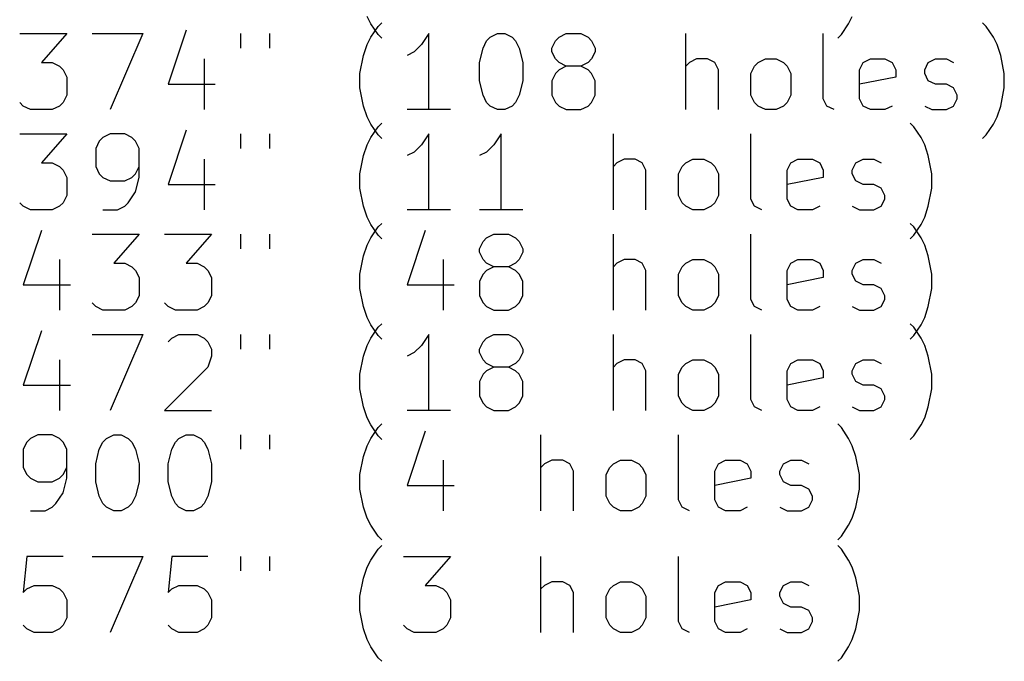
# Model space of a CAD drawing. Extents: x -2 to 158, y -158 to -1.
# Tile 5 of 8: x 26 to 52, y -38 to -21. Entities that reach past the tile are written whole.
import ezdxf

# ---------------------------------------------------------------- set-up
doc = ezdxf.new("R2010")
doc.units = 0
doc.layers.add('BLACK', color=7, linetype='CONTINUOUS')

msp = doc.modelspace()

# ---------------------------------------------------------------- linework, layer by layer
at = {"layer": 'BLACK', "linetype": 'CONTINUOUS'}
for p, q in [((35.464914, -20.89579), (35.369676, -20.705314)), ((48.036344, -20.89579), (48.131582, -20.705314)), ((35.65539, -21.181504), (35.464914, -20.89579)), ((35.464914, -21.250076), (35.65539, -20.964361)), ((35.65539, -20.964361), (35.750629, -20.869123)), ((47.845868, -21.181504), (48.036344, -20.89579)), ((51.655392, -20.964361), (51.560154, -20.869123)), ((51.845868, -21.250076), (51.655392, -20.964361)), ((26.226818, -21.154838), (27.464913, -21.154838)), ((27.464913, -21.154838), (26.798246, -21.916742)), ((28.13158, -21.154838), (29.464913, -21.154838)), ((29.464913, -21.154838), (28.60777, -23.154838)), ((30.60777, -21.0596), (30.13158, -22.488171)), ((32.036342, -21.154838), (32.036342, -21.53579)), ((32.798247, -21.154838), (32.798247, -21.53579)), ((35.750629, -21.276742), (35.65539, -21.181504)), ((36.988723, -21.154838), (36.798247, -21.440552)), ((36.988723, -23.154838), (36.988723, -21.154838)), ((38.607771, -21.250076), (38.798247, -21.154838)), ((38.798247, -21.154838), (38.988724, -21.154838)), ((38.988724, -21.154838), (39.1792, -21.250076)), ((40.417295, -21.250076), (40.607771, -21.154838)), ((40.607771, -21.154838), (40.988724, -21.154838)), ((40.988724, -21.154838), (41.1792, -21.250076)), ((43.750629, -23.154838), (43.750629, -21.154838)), ((47.369677, -22.869123), (47.369677, -21.154838)), ((47.75063, -21.276742), (47.845868, -21.181504)), ((35.274438, -21.726266), (35.369676, -21.440552)), ((35.369676, -21.440552), (35.464914, -21.250076)), ((36.798247, -21.440552), (36.607771, -21.631028)), ((38.417295, -21.53579), (38.512533, -21.345314)), ((38.512533, -21.345314), (38.607771, -21.250076)), ((39.1792, -21.250076), (39.274438, -21.345314)), ((39.274438, -21.345314), (39.369676, -21.53579)), ((40.226819, -21.53579), (40.322057, -21.345314)), ((40.322057, -21.345314), (40.417295, -21.250076)), ((41.1792, -21.250076), (41.274438, -21.345314)), ((41.274438, -21.345314), (41.369676, -21.53579)), ((51.941106, -21.440552), (51.845868, -21.250076)), ((52.036344, -21.726266), (51.941106, -21.440552)), ((35.1792, -22.202457), (35.274438, -21.726266)), ((36.607771, -21.631028), (36.417295, -21.726266)), ((38.322057, -21.916742), (38.417295, -21.53579)), ((39.369676, -21.53579), (39.464914, -21.916742)), ((40.226819, -21.631028), (40.226819, -21.53579)), ((40.322057, -21.821504), (40.226819, -21.631028)), ((41.369676, -21.631028), (41.274438, -21.821504)), ((41.369676, -21.53579), (41.369676, -21.631028)), ((52.131582, -22.202457), (52.036344, -21.726266)), ((26.798246, -21.916742), (27.083961, -21.916742)), ((27.083961, -21.916742), (27.274437, -22.01198)), ((27.274437, -22.01198), (27.369675, -22.107219)), ((31.083961, -21.821504), (31.083961, -23.154838)), ((38.322057, -22.392933), (38.322057, -21.916742)), ((39.464914, -21.916742), (39.464914, -22.392933)), ((40.417295, -21.916742), (40.322057, -21.821504)), ((40.607771, -22.01198), (40.417295, -21.916742)), ((40.607771, -22.01198), (40.417295, -22.107219)), ((40.988724, -22.01198), (40.607771, -22.01198)), ((41.1792, -21.916742), (40.988724, -22.01198)), ((41.1792, -22.107219), (40.988724, -22.01198)), ((41.274438, -21.821504), (41.1792, -21.916742)), ((43.845867, -21.916742), (43.750629, -22.01198)), ((44.036343, -21.821504), (43.845867, -21.916742)), ((44.322058, -21.821504), (44.036343, -21.821504)), ((44.512534, -21.916742), (44.322058, -21.821504)), ((44.607772, -22.107219), (44.512534, -21.916742)), ((45.464915, -22.202457), (45.560153, -22.01198)), ((45.560153, -22.01198), (45.655391, -21.916742)), ((45.655391, -21.916742), (45.845867, -21.821504)), ((45.845867, -21.821504), (46.131582, -21.821504)), ((46.131582, -21.821504), (46.322058, -21.916742)), ((46.322058, -21.916742), (46.417296, -22.01198)), ((46.417296, -22.01198), (46.512534, -22.202457)), ((48.322058, -22.107219), (48.417296, -21.916742)), ((48.417296, -21.916742), (48.607772, -21.821504)), ((48.607772, -21.821504), (48.988725, -21.821504)), ((48.988725, -21.821504), (49.179201, -21.916742)), ((49.179201, -21.916742), (49.274439, -22.107219)), ((50.036344, -22.107219), (50.131582, -21.916742)), ((50.131582, -21.916742), (50.322058, -21.821504)), ((50.322058, -21.821504), (50.607772, -21.821504)), ((50.607772, -21.821504), (50.798249, -21.916742)), ((27.369675, -22.107219), (27.464913, -22.297695)), ((35.1792, -22.583409), (35.1792, -22.202457)), ((40.322057, -22.202457), (40.226819, -22.392933)), ((40.417295, -22.107219), (40.322057, -22.202457)), ((41.274438, -22.202457), (41.1792, -22.107219)), ((41.369676, -22.392933), (41.274438, -22.202457)), ((44.607772, -23.154838), (44.607772, -22.107219)), ((45.464915, -22.773885), (45.464915, -22.202457)), ((46.512534, -22.202457), (46.512534, -22.773885)), ((48.322058, -22.869123), (48.322058, -22.107219)), ((49.274439, -22.107219), (49.274439, -22.297695)), ((50.036344, -22.202457), (50.036344, -22.107219)), ((50.131582, -22.392933), (50.036344, -22.202457)), ((52.131582, -22.583409), (52.131582, -22.202457)), ((27.464913, -22.297695), (27.464913, -22.773885)), ((30.13158, -22.488171), (31.369675, -22.488171)), ((38.417295, -22.773885), (38.322057, -22.392933)), ((39.464914, -22.392933), (39.369676, -22.773885)), ((40.226819, -22.392933), (40.226819, -22.773885)), ((41.369676, -22.773885), (41.369676, -22.392933)), ((49.274439, -22.297695), (48.322058, -22.488171)), ((50.322058, -22.488171), (50.131582, -22.392933)), ((50.607772, -22.488171), (50.322058, -22.488171)), ((50.798249, -22.583409), (50.607772, -22.488171)), ((27.464913, -22.773885), (27.369675, -22.964361)), ((35.274438, -23.0596), (35.1792, -22.583409)), ((38.512533, -22.964361), (38.417295, -22.773885)), ((39.369676, -22.773885), (39.274438, -22.964361)), ((40.226819, -22.773885), (40.322057, -22.964361)), ((41.274438, -22.964361), (41.369676, -22.773885)), ((45.560153, -22.964361), (45.464915, -22.773885)), ((46.512534, -22.773885), (46.417296, -22.964361)), ((50.893487, -22.773885), (50.798249, -22.583409)), ((50.893487, -22.869123), (50.893487, -22.773885)), ((52.036344, -23.0596), (52.131582, -22.583409)), ((26.322056, -23.0596), (26.226818, -22.964361)), ((27.369675, -22.964361), (27.274437, -23.0596)), ((38.607771, -23.0596), (38.512533, -22.964361)), ((39.274438, -22.964361), (39.1792, -23.0596)), ((40.322057, -22.964361), (40.417295, -23.0596)), ((41.1792, -23.0596), (41.274438, -22.964361)), ((45.655391, -23.0596), (45.560153, -22.964361)), ((46.417296, -22.964361), (46.322058, -23.0596)), ((47.464915, -23.0596), (47.369677, -22.869123)), ((48.417296, -23.0596), (48.322058, -22.869123)), ((50.798249, -23.0596), (50.893487, -22.869123)), ((26.512532, -23.154838), (26.322056, -23.0596)), ((27.083961, -23.154838), (26.512532, -23.154838)), ((27.274437, -23.0596), (27.083961, -23.154838)), ((35.369676, -23.345314), (35.274438, -23.0596)), ((37.560152, -23.154838), (36.417295, -23.154838)), ((38.798247, -23.154838), (38.607771, -23.0596)), ((38.988724, -23.154838), (38.798247, -23.154838)), ((39.1792, -23.0596), (38.988724, -23.154838)), ((40.417295, -23.0596), (40.607771, -23.154838)), ((40.607771, -23.154838), (40.988724, -23.154838)), ((40.988724, -23.154838), (41.1792, -23.0596)), ((45.845867, -23.154838), (45.655391, -23.0596)), ((46.131582, -23.154838), (45.845867, -23.154838)), ((46.322058, -23.0596), (46.131582, -23.154838)), ((47.655391, -23.154838), (47.464915, -23.0596)), ((48.607772, -23.154838), (48.417296, -23.0596)), ((48.988725, -23.154838), (48.607772, -23.154838)), ((49.179201, -23.0596), (48.988725, -23.154838)), ((50.036344, -23.0596), (50.22682, -23.154838)), ((50.22682, -23.154838), (50.607772, -23.154838)), ((50.607772, -23.154838), (50.798249, -23.0596)), ((51.941106, -23.345314), (52.036344, -23.0596)), ((35.464914, -23.53579), (35.369676, -23.345314)), ((35.65539, -23.821504), (35.464914, -23.53579)), ((35.65539, -23.604361), (35.750629, -23.509123)), ((49.75063, -23.604361), (49.655392, -23.509123)), ((51.655392, -23.821504), (51.845868, -23.53579)), ((51.845868, -23.53579), (51.941106, -23.345314)), ((26.226818, -23.794838), (27.464913, -23.794838)), ((27.464913, -23.794838), (26.798246, -24.556742)), ((28.60777, -23.794838), (28.417294, -23.890076)), ((28.988723, -23.794838), (28.60777, -23.794838)), ((29.179199, -23.890076), (28.988723, -23.794838)), ((30.60777, -23.6996), (30.13158, -25.128171)), ((32.036342, -23.794838), (32.036342, -24.17579)), ((32.798247, -23.794838), (32.798247, -24.17579)), ((35.464914, -23.890076), (35.65539, -23.604361)), ((35.750629, -23.916742), (35.65539, -23.821504)), ((36.988723, -23.794838), (36.798247, -24.080552)), ((36.988723, -25.794838), (36.988723, -23.794838)), ((38.893485, -23.794838), (38.703009, -24.080552)), ((38.893485, -25.794838), (38.893485, -23.794838)), ((41.845867, -25.794838), (41.845867, -23.794838)), ((45.464915, -25.509123), (45.464915, -23.794838)), ((49.941106, -23.890076), (49.75063, -23.604361)), ((51.560154, -23.916742), (51.655392, -23.821504)), ((28.322056, -23.985314), (28.226818, -24.17579)), ((28.417294, -23.890076), (28.322056, -23.985314)), ((29.274437, -23.985314), (29.179199, -23.890076)), ((29.369675, -24.17579), (29.274437, -23.985314)), ((35.274438, -24.366266), (35.369676, -24.080552)), ((35.369676, -24.080552), (35.464914, -23.890076)), ((36.798247, -24.080552), (36.607771, -24.271028)), ((38.703009, -24.080552), (38.512533, -24.271028)), ((50.036344, -24.080552), (49.941106, -23.890076)), ((50.131582, -24.366266), (50.036344, -24.080552)), ((28.226818, -24.17579), (28.226818, -24.65198)), ((29.369675, -24.937695), (29.369675, -24.17579)), ((36.607771, -24.271028), (36.417295, -24.366266)), ((38.512533, -24.271028), (38.322057, -24.366266)), ((26.798246, -24.556742), (27.083961, -24.556742)), ((27.083961, -24.556742), (27.274437, -24.65198)), ((31.083961, -24.461504), (31.083961, -25.794838)), ((35.1792, -24.842457), (35.274438, -24.366266)), ((41.941105, -24.556742), (41.845867, -24.65198)), ((42.131581, -24.461504), (41.941105, -24.556742)), ((42.417296, -24.461504), (42.131581, -24.461504)), ((42.607772, -24.556742), (42.417296, -24.461504)), ((42.70301, -24.747219), (42.607772, -24.556742)), ((43.655391, -24.65198), (43.750629, -24.556742)), ((43.750629, -24.556742), (43.941105, -24.461504)), ((43.941105, -24.461504), (44.22682, -24.461504)), ((44.22682, -24.461504), (44.417296, -24.556742)), ((44.417296, -24.556742), (44.512534, -24.65198)), ((46.417296, -24.747219), (46.512534, -24.556742)), ((46.512534, -24.556742), (46.70301, -24.461504)), ((46.70301, -24.461504), (47.083963, -24.461504)), ((47.083963, -24.461504), (47.274439, -24.556742)), ((47.274439, -24.556742), (47.369677, -24.747219)), ((48.131582, -24.747219), (48.22682, -24.556742)), ((48.22682, -24.556742), (48.417296, -24.461504)), ((48.417296, -24.461504), (48.70301, -24.461504)), ((48.70301, -24.461504), (48.893487, -24.556742)), ((50.22682, -24.842457), (50.131582, -24.366266)), ((27.274437, -24.65198), (27.369675, -24.747219)), ((27.369675, -24.747219), (27.464913, -24.937695)), ((28.226818, -24.65198), (28.322056, -24.842457)), ((28.322056, -24.842457), (28.417294, -24.937695)), ((29.179199, -24.937695), (29.274437, -24.842457)), ((29.274437, -24.842457), (29.369675, -24.65198)), ((35.1792, -25.223409), (35.1792, -24.842457)), ((42.70301, -25.794838), (42.70301, -24.747219)), ((43.560153, -24.842457), (43.655391, -24.65198)), ((43.560153, -25.413885), (43.560153, -24.842457)), ((44.512534, -24.65198), (44.607772, -24.842457)), ((44.607772, -24.842457), (44.607772, -25.413885)), ((46.417296, -25.509123), (46.417296, -24.747219)), ((47.369677, -24.747219), (47.369677, -24.937695)), ((48.131582, -24.842457), (48.131582, -24.747219)), ((48.22682, -25.032933), (48.131582, -24.842457)), ((50.22682, -25.223409), (50.22682, -24.842457)), ((27.464913, -24.937695), (27.464913, -25.413885)), ((28.417294, -24.937695), (28.60777, -25.032933)), ((28.60777, -25.032933), (28.988723, -25.032933)), ((28.988723, -25.032933), (29.179199, -24.937695)), ((29.274437, -25.318647), (29.369675, -24.937695)), ((47.369677, -24.937695), (46.417296, -25.128171)), ((48.417296, -25.128171), (48.22682, -25.032933)), ((29.083961, -25.604361), (29.274437, -25.318647)), ((30.13158, -25.128171), (31.369675, -25.128171)), ((35.274438, -25.6996), (35.1792, -25.223409)), ((48.70301, -25.128171), (48.417296, -25.128171)), ((48.893487, -25.223409), (48.70301, -25.128171)), ((48.988725, -25.413885), (48.893487, -25.223409)), ((50.131582, -25.6996), (50.22682, -25.223409)), ((26.322056, -25.6996), (26.226818, -25.604361)), ((27.369675, -25.604361), (27.274437, -25.6996)), ((27.464913, -25.413885), (27.369675, -25.604361)), ((28.988723, -25.6996), (29.083961, -25.604361)), ((43.655391, -25.604361), (43.560153, -25.413885)), ((43.750629, -25.6996), (43.655391, -25.604361)), ((44.512534, -25.604361), (44.417296, -25.6996)), ((44.607772, -25.413885), (44.512534, -25.604361)), ((45.560153, -25.6996), (45.464915, -25.509123)), ((46.512534, -25.6996), (46.417296, -25.509123)), ((48.893487, -25.6996), (48.988725, -25.509123)), ((48.988725, -25.509123), (48.988725, -25.413885)), ((26.512532, -25.794838), (26.322056, -25.6996)), ((27.083961, -25.794838), (26.512532, -25.794838)), ((27.274437, -25.6996), (27.083961, -25.794838)), ((28.417294, -25.794838), (28.798246, -25.794838)), ((28.798246, -25.794838), (28.988723, -25.6996)), ((35.369676, -25.985314), (35.274438, -25.6996)), ((37.560152, -25.794838), (36.417295, -25.794838)), ((39.464914, -25.794838), (38.322057, -25.794838)), ((43.941105, -25.794838), (43.750629, -25.6996)), ((44.22682, -25.794838), (43.941105, -25.794838)), ((44.417296, -25.6996), (44.22682, -25.794838)), ((45.750629, -25.794838), (45.560153, -25.6996)), ((46.70301, -25.794838), (46.512534, -25.6996)), ((47.083963, -25.794838), (46.70301, -25.794838)), ((47.274439, -25.6996), (47.083963, -25.794838)), ((48.131582, -25.6996), (48.322058, -25.794838)), ((48.322058, -25.794838), (48.70301, -25.794838)), ((48.70301, -25.794838), (48.893487, -25.6996)), ((50.036344, -25.985314), (50.131582, -25.6996)), ((35.464914, -26.17579), (35.369676, -25.985314)), ((35.65539, -26.244361), (35.750629, -26.149123)), ((49.75063, -26.244361), (49.655392, -26.149123)), ((49.941106, -26.17579), (50.036344, -25.985314)), ((26.798246, -26.3396), (26.322056, -27.768171)), ((35.65539, -26.461504), (35.464914, -26.17579)), ((35.464914, -26.530076), (35.65539, -26.244361)), ((36.893485, -26.3396), (36.417295, -27.768171)), ((49.75063, -26.461504), (49.941106, -26.17579)), ((49.941106, -26.530076), (49.75063, -26.244361)), ((28.13158, -26.434838), (29.369675, -26.434838)), ((29.369675, -26.434838), (28.703008, -27.196742)), ((30.036342, -26.434838), (31.274437, -26.434838)), ((31.274437, -26.434838), (30.60777, -27.196742)), ((32.036342, -26.434838), (32.036342, -26.81579)), ((32.798247, -26.434838), (32.798247, -26.81579)), ((35.369676, -26.720552), (35.464914, -26.530076)), ((35.750629, -26.556742), (35.65539, -26.461504)), ((38.322057, -26.81579), (38.417295, -26.625314)), ((38.417295, -26.625314), (38.512533, -26.530076)), ((38.512533, -26.530076), (38.703009, -26.434838)), ((38.703009, -26.434838), (39.083962, -26.434838)), ((39.083962, -26.434838), (39.274438, -26.530076)), ((39.274438, -26.530076), (39.369676, -26.625314)), ((39.369676, -26.625314), (39.464914, -26.81579)), ((41.845867, -28.434838), (41.845867, -26.434838)), ((45.464915, -28.149123), (45.464915, -26.434838)), ((49.655392, -26.556742), (49.75063, -26.461504)), ((50.036344, -26.720552), (49.941106, -26.530076)), ((35.274438, -27.006266), (35.369676, -26.720552)), ((38.322057, -26.911028), (38.322057, -26.81579)), ((38.417295, -27.101504), (38.322057, -26.911028)), ((39.464914, -26.911028), (39.369676, -27.101504)), ((39.464914, -26.81579), (39.464914, -26.911028)), ((50.131582, -27.006266), (50.036344, -26.720552)), ((27.274437, -27.101504), (27.274437, -28.434838)), ((28.703008, -27.196742), (28.988723, -27.196742)), ((28.988723, -27.196742), (29.179199, -27.29198)), ((30.60777, -27.196742), (30.893485, -27.196742)), ((30.893485, -27.196742), (31.083961, -27.29198)), ((35.1792, -27.482457), (35.274438, -27.006266)), ((37.369676, -27.101504), (37.369676, -28.434838)), ((38.512533, -27.196742), (38.417295, -27.101504)), ((38.703009, -27.29198), (38.512533, -27.196742)), ((39.274438, -27.196742), (39.083962, -27.29198)), ((39.369676, -27.101504), (39.274438, -27.196742)), ((41.941105, -27.196742), (41.845867, -27.29198)), ((42.131581, -27.101504), (41.941105, -27.196742)), ((42.417296, -27.101504), (42.131581, -27.101504)), ((42.607772, -27.196742), (42.417296, -27.101504)), ((42.70301, -27.387219), (42.607772, -27.196742)), ((43.655391, -27.29198), (43.750629, -27.196742)), ((43.750629, -27.196742), (43.941105, -27.101504)), ((43.941105, -27.101504), (44.22682, -27.101504)), ((44.22682, -27.101504), (44.417296, -27.196742)), ((44.417296, -27.196742), (44.512534, -27.29198)), ((46.417296, -27.387219), (46.512534, -27.196742)), ((46.512534, -27.196742), (46.70301, -27.101504)), ((46.70301, -27.101504), (47.083963, -27.101504)), ((47.083963, -27.101504), (47.274439, -27.196742)), ((47.274439, -27.196742), (47.369677, -27.387219)), ((48.131582, -27.387219), (48.22682, -27.196742)), ((48.22682, -27.196742), (48.417296, -27.101504)), ((48.417296, -27.101504), (48.70301, -27.101504)), ((48.70301, -27.101504), (48.893487, -27.196742)), ((50.22682, -27.482457), (50.131582, -27.006266)), ((29.179199, -27.29198), (29.274437, -27.387219)), ((29.274437, -27.387219), (29.369675, -27.577695)), ((31.083961, -27.29198), (31.179199, -27.387219)), ((31.179199, -27.387219), (31.274437, -27.577695)), ((38.512533, -27.387219), (38.417295, -27.482457)), ((38.703009, -27.29198), (38.512533, -27.387219)), ((39.083962, -27.29198), (38.703009, -27.29198)), ((39.274438, -27.387219), (39.083962, -27.29198)), ((39.369676, -27.482457), (39.274438, -27.387219)), ((42.70301, -28.434838), (42.70301, -27.387219)), ((43.560153, -27.482457), (43.655391, -27.29198)), ((44.512534, -27.29198), (44.607772, -27.482457)), ((46.417296, -28.149123), (46.417296, -27.387219)), ((47.369677, -27.387219), (47.369677, -27.577695)), ((48.131582, -27.482457), (48.131582, -27.387219)), ((29.369675, -27.577695), (29.369675, -28.053885)), ((31.274437, -27.577695), (31.274437, -28.053885)), ((35.1792, -27.863409), (35.1792, -27.482457)), ((38.417295, -27.482457), (38.322057, -27.672933)), ((38.322057, -27.672933), (38.322057, -28.053885)), ((39.464914, -27.672933), (39.369676, -27.482457)), ((39.464914, -28.053885), (39.464914, -27.672933)), ((43.560153, -28.053885), (43.560153, -27.482457)), ((44.607772, -27.482457), (44.607772, -28.053885)), ((47.369677, -27.577695), (46.417296, -27.768171)), ((48.22682, -27.672933), (48.131582, -27.482457)), ((48.417296, -27.768171), (48.22682, -27.672933)), ((50.22682, -27.863409), (50.22682, -27.482457)), ((26.322056, -27.768171), (27.560151, -27.768171)), ((35.274438, -28.3396), (35.1792, -27.863409)), ((36.417295, -27.768171), (37.65539, -27.768171)), ((48.70301, -27.768171), (48.417296, -27.768171)), ((48.893487, -27.863409), (48.70301, -27.768171)), ((48.988725, -28.053885), (48.893487, -27.863409)), ((50.131582, -28.3396), (50.22682, -27.863409)), ((29.369675, -28.053885), (29.274437, -28.244361)), ((31.274437, -28.053885), (31.179199, -28.244361)), ((38.322057, -28.053885), (38.417295, -28.244361)), ((39.369676, -28.244361), (39.464914, -28.053885)), ((43.655391, -28.244361), (43.560153, -28.053885)), ((44.607772, -28.053885), (44.512534, -28.244361)), ((45.560153, -28.3396), (45.464915, -28.149123)), ((46.512534, -28.3396), (46.417296, -28.149123)), ((48.893487, -28.3396), (48.988725, -28.149123)), ((48.988725, -28.149123), (48.988725, -28.053885)), ((28.226818, -28.3396), (28.13158, -28.244361)), ((28.417294, -28.434838), (28.226818, -28.3396)), ((28.988723, -28.434838), (28.417294, -28.434838)), ((29.179199, -28.3396), (28.988723, -28.434838)), ((29.274437, -28.244361), (29.179199, -28.3396)), ((30.13158, -28.3396), (30.036342, -28.244361)), ((30.322056, -28.434838), (30.13158, -28.3396)), ((30.893485, -28.434838), (30.322056, -28.434838)), ((31.083961, -28.3396), (30.893485, -28.434838)), ((31.179199, -28.244361), (31.083961, -28.3396)), ((35.369676, -28.625314), (35.274438, -28.3396)), ((38.417295, -28.244361), (38.512533, -28.3396)), ((38.512533, -28.3396), (38.703009, -28.434838)), ((38.703009, -28.434838), (39.083962, -28.434838)), ((39.083962, -28.434838), (39.274438, -28.3396)), ((39.274438, -28.3396), (39.369676, -28.244361)), ((43.750629, -28.3396), (43.655391, -28.244361)), ((43.941105, -28.434838), (43.750629, -28.3396)), ((44.22682, -28.434838), (43.941105, -28.434838)), ((44.417296, -28.3396), (44.22682, -28.434838)), ((44.512534, -28.244361), (44.417296, -28.3396)), ((45.750629, -28.434838), (45.560153, -28.3396)), ((46.70301, -28.434838), (46.512534, -28.3396)), ((47.083963, -28.434838), (46.70301, -28.434838)), ((47.274439, -28.3396), (47.083963, -28.434838)), ((48.131582, -28.3396), (48.322058, -28.434838)), ((48.322058, -28.434838), (48.70301, -28.434838)), ((48.70301, -28.434838), (48.893487, -28.3396)), ((50.036344, -28.625314), (50.131582, -28.3396)), ((35.464914, -28.81579), (35.369676, -28.625314)), ((49.941106, -28.81579), (50.036344, -28.625314)), ((26.798246, -28.9796), (26.322056, -30.408171)), ((35.65539, -29.101504), (35.464914, -28.81579)), ((35.464914, -29.170076), (35.65539, -28.884361)), ((35.65539, -28.884361), (35.750629, -28.789123)), ((49.75063, -28.884361), (49.655392, -28.789123)), ((49.75063, -29.101504), (49.941106, -28.81579)), ((49.941106, -29.170076), (49.75063, -28.884361)), ((28.13158, -29.074838), (29.464913, -29.074838)), ((29.464913, -29.074838), (28.60777, -31.074838)), ((30.13158, -29.265314), (30.226818, -29.170076)), ((30.226818, -29.170076), (30.417294, -29.074838)), ((30.417294, -29.074838), (30.893485, -29.074838)), ((30.893485, -29.074838), (31.083961, -29.170076)), ((31.083961, -29.170076), (31.179199, -29.265314)), ((31.179199, -29.265314), (31.274437, -29.45579)), ((32.036342, -29.074838), (32.036342, -29.45579)), ((32.798247, -29.074838), (32.798247, -29.45579)), ((35.369676, -29.360552), (35.464914, -29.170076)), ((35.750629, -29.196742), (35.65539, -29.101504)), ((36.988723, -29.074838), (36.798247, -29.360552)), ((36.988723, -31.074838), (36.988723, -29.074838)), ((38.322057, -29.45579), (38.417295, -29.265314)), ((38.417295, -29.265314), (38.512533, -29.170076)), ((38.512533, -29.170076), (38.703009, -29.074838)), ((38.703009, -29.074838), (39.083962, -29.074838)), ((39.083962, -29.074838), (39.274438, -29.170076)), ((39.274438, -29.170076), (39.369676, -29.265314)), ((39.369676, -29.265314), (39.464914, -29.45579)), ((41.845867, -31.074838), (41.845867, -29.074838)), ((45.464915, -30.789123), (45.464915, -29.074838)), ((49.655392, -29.196742), (49.75063, -29.101504)), ((50.036344, -29.360552), (49.941106, -29.170076)), ((31.274437, -29.45579), (31.274437, -29.646266)), ((35.274438, -29.646266), (35.369676, -29.360552)), ((36.798247, -29.360552), (36.607771, -29.551028)), ((38.322057, -29.551028), (38.322057, -29.45579)), ((39.464914, -29.45579), (39.464914, -29.551028)), ((50.131582, -29.646266), (50.036344, -29.360552)), ((27.274437, -29.741504), (27.274437, -31.074838)), ((31.274437, -29.646266), (31.179199, -29.93198)), ((35.1792, -30.122457), (35.274438, -29.646266)), ((36.607771, -29.551028), (36.417295, -29.646266)), ((38.417295, -29.741504), (38.322057, -29.551028)), ((38.512533, -29.836742), (38.417295, -29.741504)), ((39.369676, -29.741504), (39.274438, -29.836742)), ((39.464914, -29.551028), (39.369676, -29.741504)), ((42.131581, -29.741504), (41.941105, -29.836742)), ((42.417296, -29.741504), (42.131581, -29.741504)), ((42.607772, -29.836742), (42.417296, -29.741504)), ((43.750629, -29.836742), (43.941105, -29.741504)), ((43.941105, -29.741504), (44.22682, -29.741504)), ((44.22682, -29.741504), (44.417296, -29.836742)), ((46.512534, -29.836742), (46.70301, -29.741504)), ((46.70301, -29.741504), (47.083963, -29.741504)), ((47.083963, -29.741504), (47.274439, -29.836742)), ((48.22682, -29.836742), (48.417296, -29.741504)), ((48.417296, -29.741504), (48.70301, -29.741504)), ((48.70301, -29.741504), (48.893487, -29.836742)), ((50.22682, -30.122457), (50.131582, -29.646266)), ((31.179199, -29.93198), (30.036342, -31.074838)), ((38.512533, -30.027219), (38.417295, -30.122457)), ((38.703009, -29.93198), (38.512533, -29.836742)), ((38.703009, -29.93198), (38.512533, -30.027219)), ((39.083962, -29.93198), (38.703009, -29.93198)), ((39.274438, -29.836742), (39.083962, -29.93198)), ((39.274438, -30.027219), (39.083962, -29.93198)), ((39.369676, -30.122457), (39.274438, -30.027219)), ((41.941105, -29.836742), (41.845867, -29.93198)), ((42.70301, -30.027219), (42.607772, -29.836742)), ((42.70301, -31.074838), (42.70301, -30.027219)), ((43.560153, -30.122457), (43.655391, -29.93198)), ((43.655391, -29.93198), (43.750629, -29.836742)), ((44.417296, -29.836742), (44.512534, -29.93198)), ((44.512534, -29.93198), (44.607772, -30.122457)), ((46.417296, -30.027219), (46.512534, -29.836742)), ((46.417296, -30.789123), (46.417296, -30.027219)), ((47.274439, -29.836742), (47.369677, -30.027219)), ((47.369677, -30.027219), (47.369677, -30.217695)), ((48.131582, -30.027219), (48.22682, -29.836742)), ((48.131582, -30.122457), (48.131582, -30.027219)), ((35.1792, -30.503409), (35.1792, -30.122457)), ((38.417295, -30.122457), (38.322057, -30.312933)), ((39.464914, -30.312933), (39.369676, -30.122457)), ((43.560153, -30.693885), (43.560153, -30.122457)), ((44.607772, -30.122457), (44.607772, -30.693885)), ((47.369677, -30.217695), (46.417296, -30.408171)), ((48.22682, -30.312933), (48.131582, -30.122457)), ((50.22682, -30.503409), (50.22682, -30.122457)), ((26.322056, -30.408171), (27.560151, -30.408171)), ((35.274438, -30.9796), (35.1792, -30.503409)), ((38.322057, -30.312933), (38.322057, -30.693885)), ((39.464914, -30.693885), (39.464914, -30.312933)), ((48.417296, -30.408171), (48.22682, -30.312933)), ((48.70301, -30.408171), (48.417296, -30.408171)), ((48.893487, -30.503409), (48.70301, -30.408171)), ((48.988725, -30.693885), (48.893487, -30.503409)), ((50.131582, -30.9796), (50.22682, -30.503409)), ((38.322057, -30.693885), (38.417295, -30.884361)), ((39.369676, -30.884361), (39.464914, -30.693885)), ((43.655391, -30.884361), (43.560153, -30.693885)), ((44.607772, -30.693885), (44.512534, -30.884361)), ((45.560153, -30.9796), (45.464915, -30.789123)), ((46.512534, -30.9796), (46.417296, -30.789123)), ((48.893487, -30.9796), (48.988725, -30.789123)), ((48.988725, -30.789123), (48.988725, -30.693885)), ((30.036342, -31.074838), (31.274437, -31.074838)), ((35.369676, -31.265314), (35.274438, -30.9796)), ((37.560152, -31.074838), (36.417295, -31.074838)), ((38.417295, -30.884361), (38.512533, -30.9796)), ((38.512533, -30.9796), (38.703009, -31.074838)), ((38.703009, -31.074838), (39.083962, -31.074838)), ((39.083962, -31.074838), (39.274438, -30.9796)), ((39.274438, -30.9796), (39.369676, -30.884361)), ((43.750629, -30.9796), (43.655391, -30.884361)), ((43.941105, -31.074838), (43.750629, -30.9796)), ((44.22682, -31.074838), (43.941105, -31.074838)), ((44.417296, -30.9796), (44.22682, -31.074838)), ((44.512534, -30.884361), (44.417296, -30.9796)), ((45.750629, -31.074838), (45.560153, -30.9796)), ((46.70301, -31.074838), (46.512534, -30.9796)), ((47.083963, -31.074838), (46.70301, -31.074838)), ((47.274439, -30.9796), (47.083963, -31.074838)), ((48.131582, -30.9796), (48.322058, -31.074838)), ((48.322058, -31.074838), (48.70301, -31.074838)), ((48.70301, -31.074838), (48.893487, -30.9796)), ((50.036344, -31.265314), (50.131582, -30.9796)), ((35.464914, -31.45579), (35.369676, -31.265314)), ((49.941106, -31.45579), (50.036344, -31.265314)), ((35.65539, -31.741504), (35.464914, -31.45579)), ((35.464914, -31.810076), (35.65539, -31.524361)), ((35.65539, -31.524361), (35.750629, -31.429123)), ((47.845868, -31.524361), (47.75063, -31.429123)), ((48.036344, -31.810076), (47.845868, -31.524361)), ((49.75063, -31.741504), (49.941106, -31.45579)), ((26.512532, -31.810076), (26.417294, -31.905314)), ((26.703008, -31.714838), (26.512532, -31.810076)), ((27.083961, -31.714838), (26.703008, -31.714838)), ((27.274437, -31.810076), (27.083961, -31.714838)), ((27.369675, -31.905314), (27.274437, -31.810076)), ((28.417294, -31.905314), (28.512532, -31.810076)), ((28.512532, -31.810076), (28.703008, -31.714838)), ((28.703008, -31.714838), (28.893485, -31.714838)), ((28.893485, -31.714838), (29.083961, -31.810076)), ((29.083961, -31.810076), (29.179199, -31.905314)), ((30.322056, -31.905314), (30.417294, -31.810076)), ((30.417294, -31.810076), (30.60777, -31.714838)), ((30.60777, -31.714838), (30.798247, -31.714838)), ((30.798247, -31.714838), (30.988723, -31.810076)), ((30.988723, -31.810076), (31.083961, -31.905314)), ((32.036342, -31.714838), (32.036342, -32.09579)), ((32.798247, -31.714838), (32.798247, -32.09579)), ((35.369676, -32.000552), (35.464914, -31.810076)), ((35.750629, -31.836742), (35.65539, -31.741504)), ((36.893485, -31.6196), (36.417295, -33.048171)), ((39.941105, -33.714838), (39.941105, -31.714838)), ((43.560153, -33.429123), (43.560153, -31.714838)), ((48.131582, -32.000552), (48.036344, -31.810076)), ((49.655392, -31.836742), (49.75063, -31.741504)), ((26.417294, -31.905314), (26.322056, -32.09579)), ((26.322056, -32.09579), (26.322056, -32.57198)), ((27.464913, -32.09579), (27.369675, -31.905314)), ((27.464913, -32.857695), (27.464913, -32.09579)), ((28.226818, -32.476742), (28.322056, -32.09579)), ((28.322056, -32.09579), (28.417294, -31.905314)), ((29.179199, -31.905314), (29.274437, -32.09579)), ((29.274437, -32.09579), (29.369675, -32.476742)), ((30.13158, -32.476742), (30.226818, -32.09579)), ((30.226818, -32.09579), (30.322056, -31.905314)), ((31.083961, -31.905314), (31.179199, -32.09579)), ((31.179199, -32.09579), (31.274437, -32.476742)), ((35.274438, -32.286266), (35.369676, -32.000552)), ((48.22682, -32.286266), (48.131582, -32.000552)), ((35.1792, -32.762457), (35.274438, -32.286266)), ((48.322058, -32.762457), (48.22682, -32.286266)), ((26.322056, -32.57198), (26.417294, -32.762457)), ((27.369675, -32.762457), (27.464913, -32.57198)), ((28.226818, -32.952933), (28.226818, -32.476742)), ((29.369675, -32.476742), (29.369675, -32.952933)), ((30.13158, -32.952933), (30.13158, -32.476742)), ((31.274437, -32.476742), (31.274437, -32.952933)), ((37.369676, -32.381504), (37.369676, -33.714838)), ((40.036343, -32.476742), (39.941105, -32.57198)), ((40.226819, -32.381504), (40.036343, -32.476742)), ((40.512534, -32.381504), (40.226819, -32.381504)), ((40.70301, -32.476742), (40.512534, -32.381504)), ((40.798248, -32.667219), (40.70301, -32.476742)), ((41.655391, -32.762457), (41.750629, -32.57198)), ((41.750629, -32.57198), (41.845867, -32.476742)), ((41.845867, -32.476742), (42.036343, -32.381504)), ((42.036343, -32.381504), (42.322058, -32.381504)), ((42.322058, -32.381504), (42.512534, -32.476742)), ((42.512534, -32.476742), (42.607772, -32.57198)), ((42.607772, -32.57198), (42.70301, -32.762457)), ((44.512534, -32.667219), (44.607772, -32.476742)), ((44.607772, -32.476742), (44.798248, -32.381504)), ((44.798248, -32.381504), (45.179201, -32.381504)), ((45.179201, -32.381504), (45.369677, -32.476742)), ((45.369677, -32.476742), (45.464915, -32.667219)), ((46.22682, -32.667219), (46.322058, -32.476742)), ((46.322058, -32.476742), (46.512534, -32.381504)), ((46.512534, -32.381504), (46.798248, -32.381504)), ((46.798248, -32.381504), (46.988725, -32.476742)), ((26.417294, -32.762457), (26.512532, -32.857695)), ((26.512532, -32.857695), (26.703008, -32.952933)), ((27.083961, -32.952933), (27.274437, -32.857695)), ((27.274437, -32.857695), (27.369675, -32.762457)), ((27.369675, -33.238647), (27.464913, -32.857695)), ((35.1792, -33.143409), (35.1792, -32.762457)), ((40.798248, -33.714838), (40.798248, -32.667219)), ((41.655391, -33.333885), (41.655391, -32.762457)), ((42.70301, -32.762457), (42.70301, -33.333885)), ((44.512534, -33.429123), (44.512534, -32.667219)), ((45.464915, -32.857695), (44.512534, -33.048171)), ((45.464915, -32.667219), (45.464915, -32.857695)), ((46.22682, -32.762457), (46.22682, -32.667219)), ((46.322058, -32.952933), (46.22682, -32.762457)), ((48.322058, -33.143409), (48.322058, -32.762457)), ((26.703008, -32.952933), (27.083961, -32.952933)), ((28.322056, -33.333885), (28.226818, -32.952933)), ((29.369675, -32.952933), (29.274437, -33.333885)), ((30.226818, -33.333885), (30.13158, -32.952933)), ((31.274437, -32.952933), (31.179199, -33.333885)), ((35.274438, -33.6196), (35.1792, -33.143409)), ((36.417295, -33.048171), (37.65539, -33.048171)), ((46.512534, -33.048171), (46.322058, -32.952933)), ((46.798248, -33.048171), (46.512534, -33.048171)), ((46.988725, -33.143409), (46.798248, -33.048171)), ((47.083963, -33.333885), (46.988725, -33.143409)), ((48.22682, -33.6196), (48.322058, -33.143409)), ((27.179199, -33.524361), (27.369675, -33.238647)), ((28.417294, -33.524361), (28.322056, -33.333885)), ((29.274437, -33.333885), (29.179199, -33.524361)), ((30.322056, -33.524361), (30.226818, -33.333885)), ((31.179199, -33.333885), (31.083961, -33.524361)), ((41.750629, -33.524361), (41.655391, -33.333885)), ((42.70301, -33.333885), (42.607772, -33.524361)), ((47.083963, -33.429123), (47.083963, -33.333885)), ((26.893484, -33.714838), (27.083961, -33.6196)), ((27.083961, -33.6196), (27.179199, -33.524361)), ((28.512532, -33.6196), (28.417294, -33.524361)), ((28.703008, -33.714838), (28.512532, -33.6196)), ((29.083961, -33.6196), (28.893485, -33.714838)), ((29.179199, -33.524361), (29.083961, -33.6196)), ((30.417294, -33.6196), (30.322056, -33.524361)), ((30.60777, -33.714838), (30.417294, -33.6196)), ((30.988723, -33.6196), (30.798247, -33.714838)), ((31.083961, -33.524361), (30.988723, -33.6196)), ((35.369676, -33.905314), (35.274438, -33.6196)), ((41.845867, -33.6196), (41.750629, -33.524361)), ((42.036343, -33.714838), (41.845867, -33.6196)), ((42.512534, -33.6196), (42.322058, -33.714838)), ((42.607772, -33.524361), (42.512534, -33.6196)), ((43.655391, -33.6196), (43.560153, -33.429123)), ((43.845867, -33.714838), (43.655391, -33.6196)), ((44.607772, -33.6196), (44.512534, -33.429123)), ((44.798248, -33.714838), (44.607772, -33.6196)), ((45.369677, -33.6196), (45.179201, -33.714838)), ((46.22682, -33.6196), (46.417296, -33.714838)), ((46.798248, -33.714838), (46.988725, -33.6196)), ((46.988725, -33.6196), (47.083963, -33.429123)), ((48.131582, -33.905314), (48.22682, -33.6196)), ((26.512532, -33.714838), (26.893484, -33.714838)), ((28.893485, -33.714838), (28.703008, -33.714838)), ((30.798247, -33.714838), (30.60777, -33.714838)), ((35.464914, -34.09579), (35.369676, -33.905314)), ((42.322058, -33.714838), (42.036343, -33.714838)), ((45.179201, -33.714838), (44.798248, -33.714838)), ((46.417296, -33.714838), (46.798248, -33.714838)), ((48.036344, -34.09579), (48.131582, -33.905314)), ((35.65539, -34.381504), (35.464914, -34.09579)), ((47.845868, -34.381504), (48.036344, -34.09579)), ((35.750629, -34.476742), (35.65539, -34.381504)), ((47.75063, -34.476742), (47.845868, -34.381504)), ((35.65539, -34.724361), (35.750629, -34.629123)), ((47.845868, -34.724361), (47.75063, -34.629123)), ((26.417294, -34.914838), (26.322056, -35.867219)), ((27.369675, -34.914838), (26.417294, -34.914838)), ((28.13158, -34.914838), (29.464913, -34.914838)), ((29.464913, -34.914838), (28.60777, -36.914838)), ((30.226818, -34.914838), (30.13158, -35.867219)), ((31.179199, -34.914838), (30.226818, -34.914838)), ((32.036342, -34.914838), (32.036342, -35.29579)), ((32.798247, -34.914838), (32.798247, -35.29579)), ((35.464914, -35.010076), (35.65539, -34.724361)), ((36.322057, -34.914838), (37.560152, -34.914838)), ((37.560152, -34.914838), (36.893485, -35.676742)), ((39.941105, -36.914838), (39.941105, -34.914838)), ((43.560153, -36.629123), (43.560153, -34.914838)), ((48.036344, -35.010076), (47.845868, -34.724361)), ((35.274438, -35.486266), (35.369676, -35.200552)), ((35.369676, -35.200552), (35.464914, -35.010076)), ((48.131582, -35.200552), (48.036344, -35.010076)), ((48.22682, -35.486266), (48.131582, -35.200552)), ((35.1792, -35.962457), (35.274438, -35.486266)), ((48.322058, -35.962457), (48.22682, -35.486266)), ((26.417294, -35.77198), (26.60777, -35.676742)), ((26.60777, -35.676742), (27.083961, -35.676742)), ((27.083961, -35.676742), (27.274437, -35.77198)), ((30.226818, -35.77198), (30.417294, -35.676742)), ((30.417294, -35.676742), (30.893485, -35.676742)), ((30.893485, -35.676742), (31.083961, -35.77198)), ((36.893485, -35.676742), (37.1792, -35.676742)), ((37.1792, -35.676742), (37.369676, -35.77198)), ((40.036343, -35.676742), (39.941105, -35.77198)), ((40.226819, -35.581504), (40.036343, -35.676742)), ((40.512534, -35.581504), (40.226819, -35.581504)), ((40.70301, -35.676742), (40.512534, -35.581504)), ((40.798248, -35.867219), (40.70301, -35.676742)), ((41.750629, -35.77198), (41.845867, -35.676742)), ((41.845867, -35.676742), (42.036343, -35.581504)), ((42.036343, -35.581504), (42.322058, -35.581504)), ((42.322058, -35.581504), (42.512534, -35.676742)), ((42.512534, -35.676742), (42.607772, -35.77198)), ((44.512534, -35.867219), (44.607772, -35.676742)), ((44.607772, -35.676742), (44.798248, -35.581504)), ((44.798248, -35.581504), (45.179201, -35.581504)), ((45.179201, -35.581504), (45.369677, -35.676742)), ((45.369677, -35.676742), (45.464915, -35.867219)), ((46.22682, -35.867219), (46.322058, -35.676742)), ((46.322058, -35.676742), (46.512534, -35.581504)), ((46.512534, -35.581504), (46.798248, -35.581504)), ((46.798248, -35.581504), (46.988725, -35.676742)), ((26.322056, -35.867219), (26.417294, -35.77198)), ((27.274437, -35.77198), (27.369675, -35.867219)), ((27.369675, -35.867219), (27.464913, -36.057695)), ((30.13158, -35.867219), (30.226818, -35.77198)), ((31.083961, -35.77198), (31.179199, -35.867219)), ((31.179199, -35.867219), (31.274437, -36.057695)), ((35.1792, -36.343409), (35.1792, -35.962457)), ((37.369676, -35.77198), (37.464914, -35.867219)), ((37.464914, -35.867219), (37.560152, -36.057695)), ((40.798248, -36.914838), (40.798248, -35.867219)), ((41.655391, -35.962457), (41.750629, -35.77198)), ((41.655391, -36.533885), (41.655391, -35.962457)), ((42.607772, -35.77198), (42.70301, -35.962457)), ((42.70301, -35.962457), (42.70301, -36.533885)), ((44.512534, -36.629123), (44.512534, -35.867219)), ((45.464915, -35.867219), (45.464915, -36.057695)), ((46.22682, -35.962457), (46.22682, -35.867219)), ((46.322058, -36.152933), (46.22682, -35.962457)), ((48.322058, -36.343409), (48.322058, -35.962457)), ((27.464913, -36.057695), (27.464913, -36.533885)), ((31.274437, -36.057695), (31.274437, -36.533885)), ((37.560152, -36.057695), (37.560152, -36.533885)), ((45.464915, -36.057695), (44.512534, -36.248171)), ((46.512534, -36.248171), (46.322058, -36.152933)), ((46.798248, -36.248171), (46.512534, -36.248171)), ((46.988725, -36.343409), (46.798248, -36.248171)), ((35.274438, -36.8196), (35.1792, -36.343409)), ((47.083963, -36.533885), (46.988725, -36.343409)), ((48.22682, -36.8196), (48.322058, -36.343409)), ((26.417294, -36.8196), (26.322056, -36.724361)), ((27.369675, -36.724361), (27.274437, -36.8196)), ((27.464913, -36.533885), (27.369675, -36.724361)), ((30.226818, -36.8196), (30.13158, -36.724361)), ((31.179199, -36.724361), (31.083961, -36.8196)), ((31.274437, -36.533885), (31.179199, -36.724361)), ((36.417295, -36.8196), (36.322057, -36.724361)), ((37.464914, -36.724361), (37.369676, -36.8196)), ((37.560152, -36.533885), (37.464914, -36.724361)), ((41.750629, -36.724361), (41.655391, -36.533885)), ((41.845867, -36.8196), (41.750629, -36.724361)), ((42.607772, -36.724361), (42.512534, -36.8196)), ((42.70301, -36.533885), (42.607772, -36.724361)), ((43.655391, -36.8196), (43.560153, -36.629123)), ((44.607772, -36.8196), (44.512534, -36.629123)), ((46.988725, -36.8196), (47.083963, -36.629123)), ((47.083963, -36.629123), (47.083963, -36.533885)), ((26.60777, -36.914838), (26.417294, -36.8196)), ((27.083961, -36.914838), (26.60777, -36.914838)), ((27.274437, -36.8196), (27.083961, -36.914838)), ((30.417294, -36.914838), (30.226818, -36.8196)), ((30.893485, -36.914838), (30.417294, -36.914838)), ((31.083961, -36.8196), (30.893485, -36.914838)), ((35.369676, -37.105314), (35.274438, -36.8196)), ((36.607771, -36.914838), (36.417295, -36.8196)), ((37.1792, -36.914838), (36.607771, -36.914838)), ((37.369676, -36.8196), (37.1792, -36.914838)), ((42.036343, -36.914838), (41.845867, -36.8196)), ((42.322058, -36.914838), (42.036343, -36.914838)), ((42.512534, -36.8196), (42.322058, -36.914838)), ((43.845867, -36.914838), (43.655391, -36.8196)), ((44.798248, -36.914838), (44.607772, -36.8196)), ((45.179201, -36.914838), (44.798248, -36.914838)), ((45.369677, -36.8196), (45.179201, -36.914838)), ((46.22682, -36.8196), (46.417296, -36.914838)), ((46.417296, -36.914838), (46.798248, -36.914838)), ((46.798248, -36.914838), (46.988725, -36.8196)), ((48.131582, -37.105314), (48.22682, -36.8196)), ((35.464914, -37.29579), (35.369676, -37.105314)), ((35.65539, -37.581504), (35.464914, -37.29579)), ((47.845868, -37.581504), (48.036344, -37.29579)), ((48.036344, -37.29579), (48.131582, -37.105314)), ((35.750629, -37.676742), (35.65539, -37.581504)), ((47.75063, -37.676742), (47.845868, -37.581504))]:
    msp.add_line(p, q, dxfattribs=at)

doc.saveas('drawing.dxf')
